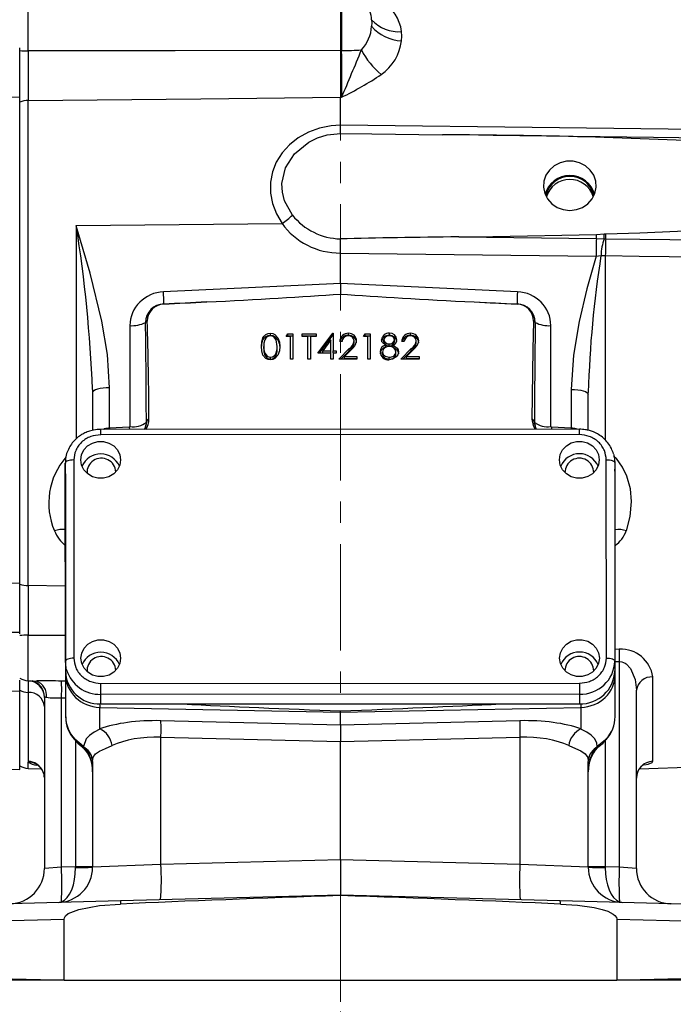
# Model space of a CAD drawing. Header units: inches. Extents: x 0.6 to 16.3, y 0.2 to 11.5.
# Tile 3 of 6: x 2.4 to 5.5, y 4.3 to 9. Entities that reach past the tile are written whole.
import ezdxf

# ---------------------------------------------------------------- set-up
doc = ezdxf.new("R2010")
doc.units = ezdxf.units.IN
doc.header["$MEASUREMENT"] = 0
doc.linetypes.add('CENTERX2', pattern=[0.8, 0.5, -0.1, 0.1, -0.1])
doc.styles.add('SLDTEXTSTYLE0', font='TXT', dxfattribs={"width": 0.75})
doc.dimstyles.new('SLDDIMSTYLE0', dxfattribs={"dimtxt": 0.137795, "dimasz": 0.14, "dimexe": 0, "dimexo": 0.0625, "dimgap": 0.034449, "dimtad": 0, "dimdec": 1, "dimlfac": 1.5, "dimrnd": 1e-09, "dimzin": 12, "dimdsep": 46, "dimtxsty": 'SLDTEXTSTYLE0', "dimblk1": 'CLOSED', "dimblk2": 'CLOSED', "dimsah": 1, "dimcen": 0.09, "dimadec": 0, "dimazin": 3, "dimtfac": 1, "dimtofl": 0, "dimtmove": 0, "dimatfit": 3, "dimldrblk": 'CLOSED', "dimfxl": 0, "dimfrac": 2, "dimtolj": 1, "dimtzin": 12, "dimarcsym": 0})
doc.dimstyles.new('SLDDIMSTYLE3', dxfattribs={"dimtxt": 0.137795, "dimasz": 0.14, "dimexe": 0, "dimexo": 0.0625, "dimgap": 0.034449, "dimtad": 0, "dimdec": 1, "dimlfac": 1.5, "dimrnd": 1e-09, "dimzin": 12, "dimdsep": 46, "dimtxsty": 'SLDTEXTSTYLE0', "dimblk1": 'CLOSED', "dimblk2": 'CLOSED', "dimsah": 1, "dimcen": 0.09, "dimadec": 0, "dimazin": 3, "dimtfac": 1, "dimtdec": 1, "dimtofl": 0, "dimtmove": 0, "dimatfit": 3, "dimldrblk": 'CLOSED', "dimfxl": 0, "dimfrac": 2, "dimtolj": 1, "dimtzin": 12, "dimarcsym": 0})
doc.dimstyles.new('SLDDIMSTYLE4', dxfattribs={"dimtxt": 0.137795, "dimasz": 0.14, "dimexe": 0, "dimexo": 0.0625, "dimgap": 0.034449, "dimtad": 0, "dimdec": 1, "dimlfac": 1.5, "dimrnd": 1e-09, "dimzin": 4, "dimdsep": 46, "dimtxsty": 'SLDTEXTSTYLE0', "dimblk1": 'CLOSED', "dimblk2": 'CLOSED', "dimsah": 1, "dimcen": 0.09, "dimadec": 0, "dimazin": 1, "dimtfac": 1, "dimtdec": 1, "dimtofl": 0, "dimtmove": 0, "dimatfit": 3, "dimldrblk": 'CLOSED', "dimfxl": 0, "dimfrac": 2, "dimtolj": 1, "dimtzin": 12, "dimarcsym": 0})
doc.dimstyles.new('SLDDIMSTYLE5', dxfattribs={"dimtxt": 0.137795, "dimasz": 0.14, "dimexe": 0, "dimexo": 0.0625, "dimgap": 0.034449, "dimtad": 0, "dimdec": 1, "dimlfac": 1.5, "dimrnd": 1e-09, "dimzin": 4, "dimdsep": 46, "dimtxsty": 'SLDTEXTSTYLE0', "dimblk1": 'CLOSED', "dimblk2": 'CLOSED', "dimsah": 1, "dimcen": 0.09, "dimadec": 0, "dimazin": 1, "dimtfac": 1, "dimtdec": 1, "dimtofl": 0, "dimtmove": 0, "dimatfit": 3, "dimldrblk": 'CLOSED', "dimfxl": 0, "dimfrac": 2, "dimtolj": 1, "dimtzin": 12, "dimarcsym": 0})

# ---------------------------------------------------------------- blocks, each defined once
blk = doc.blocks.new('_Closed')
at = {"color": 0, "linetype": 'ByBlock', "lineweight": -2}
for p, q in [((-1, 0.166667), (0, 0)), ((-1, 0.166667), (-1, -0.166667)), ((0, 0), (-1, -0.166667)), ((0, 0), (-1, 0))]:
    blk.add_line(p, q, dxfattribs=at)
blk = doc.blocks.new('_D_6')
at = {"color": 7, "linetype": 'Continuous', "lineweight": 0}
for p, q in [((6.2624, 10.5617), (6.2204, 10.5617)), ((6.2204, 10.5617), (6.2204, 10.3429)), ((6.5678, 10.5617), (6.6098, 10.5617)), ((6.6098, 10.5617), (6.6098, 10.3429)), ((8.2466, 8.6909), (8.2466, 10.4026)), ((3.8846, 10.3632), (6.0996, 10.3632)), ((6.2204, 10.3429), (6.2624, 10.3429)), ((6.6098, 10.3429), (6.5678, 10.3429)), ((8.2466, 10.3632), (6.7306, 10.3632))]:
    blk.add_line(p, q, dxfattribs=at)
at = {"color": 7, "linetype": 'Continuous', "lineweight": 18, "xscale": 0.14, "yscale": 0.14, "rotation": 180.0000000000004}
blk.add_blockref('_Closed', (3.8846, 10.3632), dxfattribs=at)
at = {"color": 7, "linetype": 'Continuous', "lineweight": 18, "xscale": 0.14, "yscale": 0.14}
blk.add_blockref('_Closed', (8.2466, 10.3632), dxfattribs=at)
at = {"color": 7, "linetype": 'Continuous', "lineweight": 18, "char_height": 0.1378, "attachment_point": 1, "style": 'SLDTEXTSTYLE0'}
for s, insert in [('166', (6.2624, 10.5205)), ('6.5', (6.2878, 10.3144))]:
    blk.add_mtext(s, dxfattribs=dict(at, insert=insert))
blk = doc.blocks.new('_D_7')
at = {"color": 7, "linetype": 'Continuous', "lineweight": 0}
for p, q in [((4.8559, 10.0892), (4.814, 10.0892)), ((4.814, 10.0892), (4.814, 9.8705)), ((5.1614, 10.0892), (5.2034, 10.0892)), ((5.2034, 10.0892), (5.2034, 9.8705)), ((6.9299, 8.9026), (6.9299, 9.9301)), ((3.8846, 9.8908), (4.6931, 9.8908)), ((6.9299, 9.8908), (5.3242, 9.8908)), ((4.814, 9.8705), (4.8559, 9.8705)), ((5.2034, 9.8705), (5.1614, 9.8705))]:
    blk.add_line(p, q, dxfattribs=at)
at = {"color": 7, "linetype": 'Continuous', "lineweight": 18, "xscale": 0.14, "yscale": 0.14, "rotation": 180.0000000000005}
blk.add_blockref('_Closed', (3.8846, 9.8908), dxfattribs=at)
at = {"color": 7, "linetype": 'Continuous', "lineweight": 18, "xscale": 0.14, "yscale": 0.14}
blk.add_blockref('_Closed', (6.9299, 9.8908), dxfattribs=at)
at = {"color": 7, "linetype": 'Continuous', "lineweight": 18, "char_height": 0.1378, "attachment_point": 1, "style": 'SLDTEXTSTYLE0'}
for s, insert in [('116', (4.8559, 10.0481)), ('4.6', (4.8814, 9.8419))]:
    blk.add_mtext(s, dxfattribs=dict(at, insert=insert))
blk = doc.blocks.new('_D_8')
at = {"color": 7, "linetype": 'Continuous', "lineweight": 0}
for p, q in [((2.3448, 10.5617), (2.3028, 10.5617)), ((2.3028, 10.5617), (2.3028, 10.3429)), ((2.6503, 10.5617), (2.6923, 10.5617)), ((2.6923, 10.5617), (2.6923, 10.3429)), ((1.1896, 7.8437), (1.1896, 10.4026)), ((1.1896, 10.3632), (2.182, 10.3632)), ((2.3028, 10.3429), (2.3448, 10.3429)), ((2.6923, 10.3429), (2.6503, 10.3429)), ((3.8846, 10.3632), (2.8131, 10.3632))]:
    blk.add_line(p, q, dxfattribs=at)
at = {"color": 7, "linetype": 'Continuous', "lineweight": 18, "xscale": 0.14, "yscale": 0.14, "rotation": 180.0000000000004}
blk.add_blockref('_Closed', (1.1896, 10.3632), dxfattribs=at)
at = {"color": 7, "linetype": 'Continuous', "lineweight": 18, "xscale": 0.14, "yscale": 0.14}
blk.add_blockref('_Closed', (3.8846, 10.3632), dxfattribs=at)
at = {"color": 7, "linetype": 'Continuous', "lineweight": 18, "char_height": 0.1378, "attachment_point": 1, "style": 'SLDTEXTSTYLE0'}
for s, insert in [('103', (2.3448, 10.5205)), ('4.0', (2.3703, 10.3144))]:
    blk.add_mtext(s, dxfattribs=dict(at, insert=insert))
blk = doc.blocks.new('_D_10')
at = {"color": 7, "linetype": 'Continuous', "lineweight": 0}
for p, q in [((1.5512, 4.429), (1.5512, 4.0109)), ((6.2179, 4.429), (6.2179, 4.0109)), ((5.2065, 4.2488), (5.1645, 4.2488)), ((5.1645, 4.2488), (5.1645, 4.03)), ((5.5119, 4.2488), (5.5539, 4.2488)), ((5.5539, 4.2488), (5.5539, 4.03)), ((1.5512, 4.0503), (5.0437, 4.0503)), ((6.2179, 4.0503), (5.6747, 4.0503)), ((5.1645, 4.03), (5.2065, 4.03)), ((5.5539, 4.03), (5.5119, 4.03))]:
    blk.add_line(p, q, dxfattribs=at)
at = {"color": 7, "linetype": 'Continuous', "lineweight": 18, "xscale": 0.14, "yscale": 0.14, "rotation": 180.0000000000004}
blk.add_blockref('_Closed', (1.5512, 4.0503, 0.0813), dxfattribs=at)
at = {"color": 7, "linetype": 'Continuous', "lineweight": 18, "xscale": 0.14, "yscale": 0.14}
blk.add_blockref('_Closed', (6.2179, 4.0503, 0.0813), dxfattribs=at)
at = {"color": 7, "linetype": 'Continuous', "lineweight": 18, "char_height": 0.1378, "attachment_point": 1, "style": 'SLDTEXTSTYLE0'}
for s, insert in [('178', (5.2065, 4.2076)), ('7.0', (5.2319, 4.0015))]:
    blk.add_mtext(s, dxfattribs=dict(at, insert=insert))

msp = doc.modelspace()

# ---------------------------------------------------------------- linework, layer by layer
at = {"color": 7, "linetype": 'CENTERX2', "lineweight": 18}
for p, q in [((3.8846, 3.5972), (3.8846, 10.6209)), ((3.8846, 4.8425), (3.8846, 3.5972))]:
    msp.add_line(p, q, dxfattribs=at)
at = {"color": 7, "linetype": 'Continuous', "lineweight": 25}
for p, q in [((3.8846, 9.0844), (3.8846, 8.8207)), ((2.3749, 8.8207), (2.3749, 8.8335)), ((2.3749, 8.5955), (2.3749, 8.8207)), ((3.8846, 8.8207), (3.8846, 8.6012)), ((3.8904, 8.8207), (3.8846, 8.8207)), ((2.2068, 8.6011), (2.3749, 8.6029)), ((2.3749, 6.3139), (2.3749, 8.6029)), ((2.4151, 6.3018), (2.4151, 8.5856)), ((3.8846, 8.4701), (3.8846, 8.6012)), ((3.8846, 8.6012), (3.8904, 8.6011)), ((3.8846, 8.4701), (3.8846, 8.4701)), ((2.6407, 7.9977), (3.6101, 8.0071)), ((4.4417, 7.9437), (5.0896, 7.9356)), ((5.0896, 7.9356), (5.1268, 7.9348)), ((5.0904, 7.9552), (5.1266, 7.9575)), ((5.1266, 7.9575), (5.1346, 7.958)), ((3.8846, 7.8675), (3.8846, 7.8675)), ((3.8846, 7.7239), (3.8846, 7.8675)), ((3.8846, 7.8675), (5.0878, 7.8523)), ((5.0878, 7.8523), (5.1112, 7.8561)), ((5.1112, 7.8561), (5.1317, 7.8555)), ((3.8846, 7.7239), (3.0517, 7.6854)), ((4.7175, 7.6854), (3.8846, 7.7239)), ((3.8846, 7.7239), (3.8846, 7.6746)), ((4.514, 7.6372), (4.7165, 7.6267)), ((2.894, 7.5259), (2.894, 7.0507)), ((4.8751, 7.0507), (4.8751, 7.5259)), ((3.555, 7.4802), (3.555, 7.4898)), ((3.6296, 7.4746), (3.637, 7.4868)), ((3.6491, 7.4746), (3.6296, 7.4746)), ((3.6355, 7.4746), (3.637, 7.4772)), ((3.637, 7.4868), (3.6605, 7.4868)), ((3.637, 7.4772), (3.637, 7.4868)), ((3.637, 7.4772), (3.6605, 7.4772)), ((3.6491, 7.3685), (3.6491, 7.4746)), ((3.6605, 7.4868), (3.6605, 7.3685)), ((3.7043, 7.4868), (3.7709, 7.4868)), ((3.7043, 7.4746), (3.7043, 7.4868)), ((3.7043, 7.4772), (3.7709, 7.4772)), ((3.7319, 7.4746), (3.7043, 7.4746)), ((3.7319, 7.3685), (3.7319, 7.4746)), ((3.7433, 7.4746), (3.7433, 7.3685)), ((3.7709, 7.4746), (3.7433, 7.4746)), ((3.7709, 7.4868), (3.7709, 7.4746)), ((3.779, 7.3958), (3.8482, 7.4898)), ((3.786, 7.3958), (3.8482, 7.4802)), ((3.8482, 7.4898), (3.8505, 7.4898)), ((3.8482, 7.4802), (3.8482, 7.4898)), ((3.8482, 7.4802), (3.8505, 7.4802)), ((3.8505, 7.4898), (3.8505, 7.4079)), ((3.9226, 7.4802), (3.9226, 7.4898)), ((3.9934, 7.4746), (4.0008, 7.4868)), ((4.0129, 7.4746), (3.9934, 7.4746)), ((3.9992, 7.4746), (4.0008, 7.4772)), ((4.0008, 7.4868), (4.0242, 7.4868)), ((4.0008, 7.4772), (4.0008, 7.4868)), ((4.0008, 7.4772), (4.0242, 7.4772)), ((4.0129, 7.3685), (4.0129, 7.4746)), ((4.0242, 7.4868), (4.0242, 7.3685)), ((4.1149, 7.4802), (4.1149, 7.4898)), ((4.2149, 7.4802), (4.2149, 7.4898)), ((3.5241, 7.4181), (3.5241, 7.4276)), ((3.5874, 7.4181), (3.5874, 7.4276)), ((3.8391, 7.4593), (3.8013, 7.4079)), ((3.8391, 7.4079), (3.8391, 7.4593)), ((3.8765, 7.3685), (3.9256, 7.4175)), ((3.8927, 7.4504), (3.8813, 7.4504)), ((3.9256, 7.4079), (3.9256, 7.4175)), ((3.9495, 7.4441), (3.9495, 7.4537)), ((4.0892, 7.4497), (4.0892, 7.4593)), ((4.0963, 7.4248), (4.0963, 7.4344)), ((4.1148, 7.4302), (4.1148, 7.4398)), ((4.1329, 7.4248), (4.1329, 7.4344)), ((4.1395, 7.45), (4.1395, 7.4595)), ((4.1688, 7.3685), (4.2179, 7.4175)), ((4.185, 7.4504), (4.1736, 7.4504)), ((4.2179, 7.4079), (4.2179, 7.4175)), ((4.2418, 7.4441), (4.2418, 7.4537)), ((3.5554, 7.3681), (3.5554, 7.3776)), ((3.5826, 7.3884), (3.5826, 7.3979)), ((3.8391, 7.3958), (3.779, 7.3958)), ((3.8013, 7.3984), (3.8013, 7.4079)), ((3.8013, 7.4079), (3.8391, 7.4079)), ((3.8013, 7.3984), (3.8391, 7.3984)), ((3.8391, 7.3984), (3.8391, 7.4079)), ((3.8391, 7.3685), (3.8391, 7.3958)), ((3.8505, 7.4079), (3.8651, 7.4079)), ((3.8505, 7.3984), (3.8505, 7.4079)), ((3.8505, 7.3984), (3.8651, 7.3984)), ((3.8505, 7.3958), (3.8505, 7.3685)), ((3.8651, 7.3958), (3.8505, 7.3958)), ((3.8651, 7.4079), (3.8651, 7.3958)), ((3.886, 7.3685), (3.9256, 7.4079)), ((3.9353, 7.4122), (3.9036, 7.3806)), ((3.9036, 7.3806), (3.9625, 7.3806)), ((3.9036, 7.3711), (3.9036, 7.3806)), ((3.9036, 7.3711), (3.9625, 7.3711)), ((3.9625, 7.3806), (3.9625, 7.3685)), ((4.0827, 7.3921), (4.0827, 7.4016)), ((4.1143, 7.3681), (4.1143, 7.3776)), ((4.146, 7.3932), (4.146, 7.4027)), ((4.1784, 7.3685), (4.2179, 7.4079)), ((4.2276, 7.4122), (4.1959, 7.3806)), ((4.1959, 7.3806), (4.2548, 7.3806)), ((4.1959, 7.3711), (4.1959, 7.3806)), ((4.1959, 7.3711), (4.2548, 7.3711)), ((4.2548, 7.3806), (4.2548, 7.3685)), ((3.6605, 7.3685), (3.6491, 7.3685)), ((3.7433, 7.3685), (3.7319, 7.3685)), ((3.8505, 7.3685), (3.8391, 7.3685)), ((3.9625, 7.3685), (3.8765, 7.3685)), ((4.0242, 7.3685), (4.0129, 7.3685)), ((4.2548, 7.3685), (4.1688, 7.3685)), ((2.7983, 7.0432), (2.7983, 7.2336)), ((2.7174, 7.2256), (2.7179, 7.2107)), ((2.7179, 7.2107), (2.7179, 7.0332)), ((4.9708, 7.2255), (4.9708, 7.0432)), ((5.0512, 7.2026), (5.0515, 7.2113)), ((5.0512, 7.033), (5.0512, 7.2026)), ((2.8908, 7.0475), (2.7983, 7.0432)), ((2.894, 7.0507), (2.8908, 7.0475)), ((2.9712, 7.0718), (2.97, 7.0621)), ((4.8783, 7.0475), (4.8751, 7.0507)), ((4.9708, 7.0432), (4.8783, 7.0475)), ((5.0095, 7.0383), (2.7561, 7.0375)), ((5.0095, 7.0126), (2.7562, 7.0119)), ((2.5899, 5.9457), (2.5895, 6.8792)), ((2.5895, 6.8792), (2.5895, 6.8338)), ((2.6295, 6.8936), (2.6299, 5.96)), ((5.1366, 5.9609), (5.1362, 6.8944)), ((5.1762, 6.8801), (5.1766, 5.9465)), ((2.5895, 6.8338), (2.5899, 5.9003)), ((2.5912, 6.8277), (2.5912, 5.8834)), ((5.1779, 6.8277), (5.1762, 6.8495)), ((5.1779, 5.8834), (5.1779, 6.8277)), ((2.2068, 6.3156), (2.3749, 6.3139)), ((2.3749, 6.3089), (2.3749, 6.3139)), ((2.3749, 6.0749), (2.3749, 6.3089)), ((2.2068, 6.0823), (2.3749, 6.0823)), ((2.5899, 5.9457), (2.5899, 5.9003)), ((5.1766, 5.9465), (5.1766, 5.9011)), ((5.1975, 5.9448), (5.1975, 4.977)), ((2.4146, 5.8541), (2.4146, 5.7993)), ((2.4151, 5.8544), (2.4598, 5.8528)), ((2.4599, 5.8533), (2.4549, 5.8536)), ((2.5912, 5.8807), (2.5912, 5.7792)), ((2.7566, 5.8418), (5.01, 5.8426)), ((5.1779, 5.7792), (5.1779, 5.8834)), ((5.3551, 5.4749), (5.3551, 5.872)), ((2.2068, 5.811), (2.3749, 5.8051)), ((2.3749, 5.8051), (2.3749, 5.8096)), ((2.3749, 5.4365), (2.3749, 5.8051)), ((2.4146, 5.7993), (2.4146, 5.4748)), ((5.2779, 4.9707), (5.2779, 5.8092)), ((2.4912, 5.7753), (2.4916, 5.7774)), ((2.4912, 5.7753), (2.4912, 4.9707)), ((2.5717, 4.977), (2.5717, 5.7741)), ((2.5912, 5.7792), (2.5912, 5.6857)), ((5.01, 5.7909), (2.7566, 5.7901)), ((2.7566, 5.7447), (2.7566, 5.7901)), ((5.01, 5.7909), (5.01, 5.7455)), ((5.1779, 5.6857), (5.1779, 5.7792)), ((2.7521, 5.729), (3.8846, 5.7062)), ((2.7521, 5.627), (2.7521, 5.729)), ((2.7566, 5.7447), (5.01, 5.7455)), ((3.8846, 5.7062), (5.0171, 5.729)), ((3.8846, 5.7062), (3.8846, 5.712)), ((3.8846, 5.6457), (3.8846, 5.7062)), ((5.0171, 5.729), (5.0171, 5.627)), ((3.8846, 5.6457), (3.0396, 5.666)), ((4.7295, 5.666), (3.8846, 5.6457)), ((3.8846, 5.6457), (3.8846, 5.5679)), ((2.6757, 5.5442), (2.6346, 5.5786)), ((3.0396, 5.5882), (3.8846, 5.5679)), ((3.0396, 4.9893), (3.0396, 5.5882)), ((3.8846, 5.5679), (4.7295, 5.5882)), ((3.8846, 5.0114), (3.8846, 5.5679)), ((4.7295, 5.5882), (4.7295, 4.9893)), ((2.682, 5.5378), (2.6757, 5.5442)), ((5.0934, 5.5442), (5.0872, 5.5378)), ((2.4146, 5.4748), (2.4151, 5.4716)), ((2.7179, 5.4738), (2.7179, 4.9766)), ((5.0512, 4.9766), (5.0512, 5.4738)), ((5.292, 5.4395), (6.2503, 5.473)), ((2.2068, 5.4424), (2.3749, 5.4365)), ((2.4151, 5.4417), (2.477, 5.4395)), ((3.8846, 5.0114), (3.0396, 4.9893)), ((3.8846, 5.0114), (3.8846, 4.8448)), ((4.7295, 4.9893), (3.8846, 5.0114)), ((2.5717, 4.977), (2.4912, 4.9707)), ((2.6375, 4.9787), (2.5717, 4.977)), ((2.7179, 4.9787), (2.6375, 4.9787)), ((3.0396, 4.9893), (2.7179, 4.9766)), ((5.0512, 4.9766), (4.7295, 4.9893)), ((5.1317, 4.9787), (5.0512, 4.9787)), ((5.1975, 4.977), (5.1317, 4.9787)), ((5.2779, 4.9707), (5.1975, 4.977)), ((5.2779, 4.9707), (5.278, 4.964)), ((3.8846, 4.8448), (2.8497, 4.8177)), ((3.8846, 4.8425), (3.8846, 4.8448)), ((4.9195, 4.8177), (3.8846, 4.8448)), ((2.8497, 4.8177), (1.6291, 4.7858)), ((6.14, 4.7858), (4.9195, 4.8177)), ((1.5512, 4.7058), (2.5838, 4.7312)), ((2.5838, 4.444), (2.5838, 4.7312)), ((5.1853, 4.7312), (5.1853, 4.444)), ((5.1853, 4.7312), (6.2179, 4.7058)), ((2.5398, 4.444), (1.5512, 4.4683)), ((6.2179, 4.4683), (5.2294, 4.444)), ((2.5398, 4.444), (1.555, 4.444)), ((2.5838, 4.444), (2.5398, 4.444)), ((2.5838, 4.444), (5.1853, 4.444)), ((5.2294, 4.444), (5.1853, 4.444)), ((6.2141, 4.444), (5.2294, 4.444))]:
    msp.add_line(p, q, dxfattribs=at)
at = {"color": 8, "linetype": 'Continuous', "lineweight": 25}
for p, q in [((3.8904, 9.0842), (3.8904, 8.8207)), ((2.4151, 8.8191), (2.4151, 9.0331)), ((2.6407, 7.9977), (2.6407, 6.9927)), ((5.1317, 6.9864), (5.1317, 7.8555)), ((2.8908, 7.0475), (2.8912, 7.0376)), ((4.8783, 7.0475), (4.878, 7.0383)), ((2.7747, 7.0398), (2.7696, 7.0375)), ((2.7747, 7.0398), (2.7749, 7.0375)), ((2.7983, 7.0432), (2.7985, 7.0376)), ((4.9708, 7.0432), (4.9706, 7.0383)), ((4.9989, 7.0383), (4.9944, 7.0398)), ((2.5897, 6.3), (2.4151, 6.3018)), ((2.4151, 6.0684), (2.5898, 6.0683)), ((2.4151, 5.8544), (2.4151, 6.0684)), ((5.1975, 6.0022), (5.1779, 6.0019)), ((5.1779, 5.9445), (5.1975, 5.9448)), ((2.5912, 5.8519), (2.5717, 5.8525)), ((2.5717, 5.7741), (2.5912, 5.7735)), ((2.6375, 5.5719), (2.6375, 4.9787)), ((5.1317, 4.9787), (5.1317, 5.5721)), ((2.4151, 5.4417), (2.4151, 5.4716))]:
    msp.add_line(p, q, dxfattribs=at)
at = {"color": 7, "linetype": 'Continuous', "lineweight": 25, "flags": 128}
for points in [[(4.0313, 8.9661), (4.0319, 8.9511), (4.0313, 8.9355)], [(4.1722, 8.867), (4.1733, 8.8885), (4.1722, 8.9098)], [(3.8846, 8.8207), (3.1062, 8.8195), (2.4151, 8.8191)], [(2.4151, 8.5856), (3.2271, 8.5942), (3.8846, 8.6012)], [(3.8846, 8.4701), (3.8404, 8.4667), (3.7858, 8.4554), (3.7338, 8.4364), (3.6864, 8.4103), (3.6445, 8.3774), (3.6099, 8.3393), (3.5829, 8.2961), (3.5646, 8.2496), (3.5552, 8.2005), (3.5553, 8.1502), (3.5646, 8.1002), (3.5832, 8.0519), (3.6101, 8.0071)], [(5.7151, 8.4465), (5.5552, 8.4486), (4.9156, 8.4568), (3.8846, 8.4701)], [(3.6585, 8.0463), (3.6214, 8.1136), (3.6116, 8.1534), (3.6095, 8.1943), (3.6267, 8.2688), (3.6689, 8.3348), (3.7352, 8.3891), (3.7772, 8.4096), (3.8222, 8.4234), (3.8846, 8.4311)], [(3.8846, 8.4311), (4.033, 8.4285), (4.3655, 8.4242)], [(5.7173, 8.4072), (5.3591, 8.4118), (4.6029, 8.4213)], [(4.9646, 8.0681), (4.9955, 8.0718), (5.0245, 8.0825), (5.0498, 8.0996), (5.0697, 8.1221), (5.083, 8.1484), (5.0888, 8.1771), (5.0868, 8.2061), (5.0772, 8.2338), (5.0605, 8.2584), (5.0377, 8.2784), (5.0104, 8.2924), (4.9802, 8.2996), (4.949, 8.2996), (4.9187, 8.2924), (4.8914, 8.2784), (4.8687, 8.2584), (4.8519, 8.2338), (4.8423, 8.2061), (4.8403, 8.1771), (4.8462, 8.1484), (4.8595, 8.1221), (4.8794, 8.0996), (4.9046, 8.0825), (4.9336, 8.0718), (4.9646, 8.0681)], [(2.7983, 7.2336), (2.7881, 7.3905), (2.762, 7.5473), (2.7068, 7.7729), (2.6411, 7.9964), (2.6407, 7.9977)], [(5.1346, 7.958), (5.2945, 7.9626), (5.7187, 7.9812)], [(4.4417, 7.9437), (4.6017, 7.9458), (5.0904, 7.9552)], [(5.1268, 7.9348), (5.1301, 7.9349), (5.1336, 7.9349)], [(5.1336, 7.9349), (5.2935, 7.9329), (5.7171, 7.9276)], [(5.0878, 7.8523), (5.045, 7.6998), (5.0085, 7.5456), (4.9817, 7.3872), (4.9708, 7.2255)], [(5.1317, 7.8555), (5.2916, 7.8535), (5.7151, 7.8482)], [(4.7937, 7.5475), (4.7901, 7.4133), (4.7858, 7.0858)], [(3.5127, 7.4276), (3.514, 7.4483), (3.52, 7.4681), (3.526, 7.4768), (3.5341, 7.4838), (3.5441, 7.4883), (3.555, 7.4898)], [(3.5127, 7.418), (3.514, 7.4387), (3.52, 7.4586), (3.526, 7.4673), (3.5341, 7.4743), (3.5441, 7.4787), (3.555, 7.4802)], [(3.5554, 7.4777), (3.5469, 7.4763), (3.5393, 7.4724), (3.5332, 7.4667), (3.5289, 7.4596), (3.5249, 7.4438), (3.5241, 7.4276)], [(3.555, 7.4898), (3.5661, 7.4883), (3.5761, 7.4839), (3.5905, 7.4682), (3.5972, 7.4484), (3.5988, 7.4276)], [(3.555, 7.4802), (3.5661, 7.4788), (3.5761, 7.4743), (3.5905, 7.4587), (3.5972, 7.4388), (3.5988, 7.418)], [(3.5874, 7.4276), (3.5818, 7.4595), (3.5715, 7.4724), (3.564, 7.4763), (3.5554, 7.4777)], [(4.1395, 7.4595), (4.1365, 7.4682), (4.1294, 7.4745), (4.1143, 7.4777)], [(3.555, 7.3655), (3.5441, 7.367), (3.5342, 7.3714), (3.5201, 7.3871), (3.5141, 7.407), (3.5127, 7.4276)], [(3.5241, 7.4276), (3.5249, 7.4114), (3.5289, 7.3957), (3.5393, 7.3829), (3.5469, 7.379), (3.5554, 7.3776)], [(3.5241, 7.4181), (3.5249, 7.4019), (3.5289, 7.3861), (3.5393, 7.3733), (3.5469, 7.3695), (3.5554, 7.3681)], [(3.5988, 7.4276), (3.5972, 7.4068), (3.5905, 7.387), (3.5761, 7.3714), (3.5661, 7.367), (3.555, 7.3655)], [(3.5826, 7.3979), (3.5866, 7.4144), (3.5874, 7.4276)], [(3.5826, 7.3884), (3.5866, 7.4048), (3.5874, 7.4181)], [(4.0963, 7.4344), (4.082, 7.4461), (4.0789, 7.4525), (4.0778, 7.4595)], [(4.1329, 7.4344), (4.1519, 7.4201), (4.1561, 7.4119), (4.1574, 7.403)], [(4.1329, 7.4248), (4.1519, 7.4105), (4.1561, 7.4023), (4.1574, 7.3934)], [(4.0827, 7.4016), (4.0861, 7.3903), (4.0951, 7.382), (4.1143, 7.3776)], [(4.0827, 7.3921), (4.0861, 7.3807), (4.0951, 7.3724), (4.1143, 7.3681)], [(4.1478, 7.3785), (4.1305, 7.3677), (4.1142, 7.3655)], [(4.1574, 7.403), (4.1544, 7.3884), (4.1478, 7.3785)], [(2.7983, 7.2336), (2.7825, 7.233), (2.7673, 7.2316), (2.7534, 7.2295), (2.7413, 7.2266), (2.7313, 7.2232), (2.724, 7.2193), (2.7194, 7.215), (2.7179, 7.2107)], [(4.9708, 7.2255), (4.9867, 7.225), (5.0018, 7.2236), (5.0157, 7.2214), (5.0279, 7.2185), (5.0378, 7.2151), (5.0452, 7.2112), (5.0497, 7.207), (5.0512, 7.2026)], [(2.9703, 7.0621), (2.9652, 7.0435), (2.9615, 7.0376)], [(2.9629, 7.0376), (2.9649, 7.041), (2.9703, 7.0621)], [(4.7858, 7.0858), (4.7913, 7.0552), (4.8013, 7.0382)], [(4.7989, 7.0624), (4.7983, 7.0643), (4.798, 7.0718)], [(4.7994, 7.0621), (4.8009, 7.0505), (4.8063, 7.0382)], [(2.6625, 6.8936), (2.6663, 6.9182), (2.6774, 6.9409), (2.6948, 6.9597), (2.7173, 6.9732), (2.7428, 6.9802), (2.7695, 6.9802), (2.7951, 6.9732), (2.8175, 6.9597), (2.835, 6.9409), (2.8461, 6.9183), (2.8499, 6.8937), (2.8461, 6.869), (2.835, 6.8464), (2.8176, 6.8276), (2.7951, 6.8141), (2.7696, 6.8071), (2.7429, 6.8071), (2.7173, 6.8141), (2.6949, 6.8275), (2.6774, 6.8463), (2.6663, 6.869), (2.6625, 6.8936)], [(4.9159, 6.8944), (4.9197, 6.919), (4.9307, 6.9416), (4.9482, 6.9605), (4.9706, 6.9739), (4.9962, 6.9809), (5.0228, 6.981), (5.0484, 6.974), (5.0709, 6.9605), (5.0883, 6.9417), (5.0994, 6.9191), (5.1032, 6.8944), (5.0994, 6.8698), (5.0884, 6.8471), (5.0709, 6.8283), (5.0485, 6.8149), (5.0229, 6.8078), (4.9962, 6.8078), (4.9707, 6.8148), (4.9482, 6.8283), (4.9308, 6.8471), (4.9197, 6.8697), (4.9159, 6.8944)], [(5.1705, 6.9205), (5.173, 6.9105), (5.1762, 6.8801)], [(2.6295, 6.8936), (2.6217, 6.8933), (2.6142, 6.8925), (2.6073, 6.8912), (2.6013, 6.8894), (2.5963, 6.8872), (2.5926, 6.8847), (2.5903, 6.882), (2.5895, 6.8792)], [(5.1362, 6.8944), (5.144, 6.8942), (5.1515, 6.8934), (5.1584, 6.892), (5.1645, 6.8903), (5.1695, 6.8881), (5.1732, 6.8856), (5.1754, 6.8829), (5.1762, 6.8801)], [(2.6629, 5.96), (2.6667, 5.9846), (2.6778, 6.0073), (2.6952, 6.0261), (2.7176, 6.0396), (2.7432, 6.0466), (2.7699, 6.0466), (2.7955, 6.0396), (2.8179, 6.0262), (2.8354, 6.0073), (2.8464, 5.9847), (2.8502, 5.9601), (2.8465, 5.9354), (2.8354, 5.9128), (2.8179, 5.894), (2.7955, 5.8805), (2.7699, 5.8735), (2.7433, 5.8735), (2.7177, 5.8805), (2.6953, 5.8939), (2.6778, 5.9127), (2.6667, 5.9354), (2.6629, 5.96)], [(4.9162, 5.9608), (4.92, 5.9854), (4.9311, 6.0081), (4.9485, 6.0269), (4.971, 6.0403), (4.9965, 6.0474), (5.0232, 6.0474), (5.0488, 6.0404), (5.0712, 6.0269), (5.0887, 6.0081), (5.0998, 5.9855), (5.1036, 5.9608), (5.0998, 5.9362), (5.0887, 5.9136), (5.0713, 5.8947), (5.0488, 5.8813), (5.0233, 5.8743), (4.9966, 5.8743), (4.971, 5.8813), (4.9486, 5.8947), (4.9311, 5.9135), (4.92, 5.9361), (4.9162, 5.9608)], [(2.6299, 5.96), (2.6221, 5.9597), (2.6146, 5.9589), (2.6077, 5.9576), (2.6016, 5.9558), (2.5966, 5.9536), (2.593, 5.9511), (2.5907, 5.9484), (2.5899, 5.9457)], [(2.5956, 5.9053), (2.5931, 5.9153), (2.5899, 5.9457)], [(5.1366, 5.9609), (5.1444, 5.9606), (5.1519, 5.9598), (5.1588, 5.9585), (5.1649, 5.9567), (5.1698, 5.9545), (5.1735, 5.952), (5.1758, 5.9493), (5.1766, 5.9465)], [(5.1975, 5.9448), (5.2092, 5.9435), (5.2254, 5.9364), (5.2296, 5.9334), (5.2495, 5.9115), (5.2714, 5.8607), (5.2779, 5.8092)], [(2.7566, 5.7901), (2.7566, 5.7936), (2.7566, 5.7984), (2.7566, 5.8044), (2.7566, 5.8112), (2.7566, 5.8186), (2.7566, 5.8264), (2.7566, 5.8342), (2.7566, 5.8418)], [(5.01, 5.8426), (5.01, 5.835), (5.01, 5.8272), (5.01, 5.8194), (5.01, 5.812), (5.01, 5.8051), (5.01, 5.7992), (5.01, 5.7944), (5.01, 5.7909)], [(2.4916, 5.7774), (2.4928, 5.7785), (2.4984, 5.7773), (2.5007, 5.7761)], [(2.7521, 5.627), (2.726, 5.6121), (2.7033, 5.5968), (2.6874, 5.5806), (2.6757, 5.5442)], [(5.0934, 5.5442), (5.0912, 5.5605), (5.0819, 5.5804), (5.0644, 5.5979), (5.0438, 5.6117), (5.0171, 5.627)], [(5.1346, 5.5786), (5.1323, 5.5761), (5.0934, 5.5442)], [(2.6677, 5.5442), (2.6711, 5.5422), (2.6767, 5.5372)], [(2.7179, 5.4738), (2.7212, 5.4939), (2.732, 5.5101), (2.751, 5.5232), (2.7783, 5.5357), (2.8096, 5.5493)], [(4.9596, 5.5493), (4.9905, 5.5359), (5.0164, 5.5241), (5.0368, 5.5104), (5.0485, 5.4923), (5.0512, 5.4738)], [(5.0925, 5.5372), (5.0995, 5.5433), (5.1013, 5.5444)], [(2.5838, 4.7312), (2.5854, 4.7388), (2.5905, 4.7468), (2.6037, 4.7577), (2.6535, 4.778), (2.7503, 4.7961), (2.8488, 4.8031)], [(4.9203, 4.8031), (5.0004, 4.7977), (5.0797, 4.7864), (5.1172, 4.7776), (5.1428, 4.769), (5.1681, 4.7559), (5.1769, 4.7486), (5.1835, 4.7392), (5.1852, 4.7328), (5.1853, 4.7312)]]:
    msp.add_lwpolyline(points, dxfattribs=at)
at = {"color": 8, "linetype": 'Continuous', "lineweight": 25, "flags": 128}
for points in [[(2.7562, 7.0119), (2.7562, 7.0189), (2.7562, 7.0251), (2.7561, 7.0302), (2.7561, 7.0341), (2.7561, 7.0366), (2.7561, 7.0375), (2.7561, 7.0375)], [(5.0095, 7.0126), (5.0095, 7.0197), (5.0095, 7.0258), (5.0095, 7.031), (5.0095, 7.0349), (5.0095, 7.0373), (5.0095, 7.0383), (5.0095, 7.0383)], [(5.2306, 6.5604), (5.2491, 6.627), (5.2551, 6.6986), (5.2494, 6.7574), (5.2327, 6.8168), (5.2121, 6.8599), (5.1835, 6.9004), (5.1696, 6.9129)], [(2.6346, 5.5786), (2.6331, 5.577), (2.633, 5.5767)], [(5.1346, 5.5786), (5.136, 5.577), (5.1361, 5.5767)], [(2.6757, 5.5442), (2.6712, 5.5436), (2.6679, 5.5447)], [(5.0934, 5.5442), (5.098, 5.5436), (5.1013, 5.5447)], [(5.3154, 5.4579), (5.3329, 5.4611), (5.3521, 5.4695), (5.3551, 5.4749)]]:
    msp.add_lwpolyline(points, dxfattribs=at)
at = {"color": 7, "linetype": 'Continuous', "lineweight": 25}
for centre, radius, start, end in [((3.9826, 8.8871), 0.191, 6.8422, 60.3508), ((4.1592, 9.0817), 0.1724, 222.1195, 274.3396), ((3.8566, 8.944), 0.1749, 316.6187, 357.2377), ((4.1789, 9.0598), 0.193, 220.0986, 268.0042), ((3.9466, 8.8942), 0.2273, 305.0404, 353.113), ((2.4162, 9.3437), 0.5246, 265.4846, 269.8806), ((36.0191, 8.7023), 33.6042, 179.80101, 180.19899), ((-12.6146, 15.6476), 17.9463, 336.88103, 337.65209), ((3.8894, 10.2489), 1.4281, 270.0385, 273.7856), ((-12.3797, 8.7109), 16.2705, 359.61328, 0.38672), ((4.2904, 8.9757), 0.3423, 206.346, 231.4321), ((3.192, 10.0353), 1.5952, 295.9643, 303.6985), ((2.4167, 8.4594), 0.1262, 90.7382, 109.3569), ((-6.618, 8.4305), 10.5026, 0.0032, 0.21556), ((4.2762, -19.869), 28.2933, 87.07751, 89.81922), ((4.9646, 8.1115), 0.1207, 15.261, 164.739), ((4.9646, 8.1123), 0.1158, 11.9351, 168.0649), ((4.9647, 8.0983), 0.1157, 17.9196, 162.9747), ((3.4634, 8.237), 0.2728, 302.5508, 315.6642), ((3.8904, 8.2306), 0.2962, 218.4704, 268.8924), ((-19.5822, 7.9296), 23.4669, 359.84827, 0.01187), ((7.0138, 7.8506), 1.926, 177.4696, 179.9479), ((4.0313, 7.9883), 1.0596, 357.1525, 358.2096), ((5.3485, 7.8501), 0.2373, 159.0848, 178.5348), ((4.5753, 7.9418), 0.5515, 359.2732, 1.6314), ((6.9452, 7.8503), 1.8136, 177.326, 179.8376), ((4.0981, 7.9887), 1.0369, 357.0267, 358.3024), ((2.3501, 7.6438), 0.7028, 358.6951, 3.3913), ((5.419, 7.6438), 0.7028, 176.6087, 181.3049), ((3.0554, 7.5396), 0.0883, 91.7251, 179.1166), ((3.055, 7.5471), 0.0796, 91.7602, 179.6912), ((5.5649, -38.5818), 46.2767, 92.86098, 93.11204), ((3.0633, 7.6263), 0.0107, 171.5511, 177.825), ((4.7136, 7.5395), 0.0884, 0.9779, 88.1804), ((4.7058, 7.6263), 0.0107, 2.175, 8.4489), ((4.7149, 7.5479), 0.0788, 359.7147, 88.8339), ((2.9033, 7.6657), 0.1401, 266.1927, 297.0836), ((2.9932, 7.5163), 0.0359, 119.7067, 136.6384), ((-14.6643, 7.0158), 17.6477, 0.22709, 1.72635), ((4.7759, 7.5163), 0.0359, 43.3616, 60.2933), ((4.8658, 7.6657), 0.1401, 242.9164, 273.8073), ((3.9212, 7.4499), 0.0399, 87.9764, 179.34), ((3.9198, 7.4434), 0.0369, 85.5298, 169.1455), ((3.9208, 7.4496), 0.0281, 87.4427, 178.375), ((3.9237, 7.4518), 0.0259, 4.1218, 93.6768), ((3.925, 7.454), 0.0359, 1.089, 93.7623), ((3.925, 7.4444), 0.0359, 1.089, 93.7623), ((4.1124, 7.4551), 0.0348, 85.7741, 172.7539), ((4.1124, 7.4455), 0.0348, 85.7741, 172.7539), ((4.1111, 7.4558), 0.0221, 81.5436, 170.8479), ((4.1175, 7.4563), 0.0335, 4.7454, 94.3129), ((4.1175, 7.4468), 0.0335, 4.7454, 94.3129), ((4.2135, 7.4499), 0.0399, 87.9764, 179.34), ((4.2121, 7.4434), 0.0369, 85.5298, 169.1455), ((4.2131, 7.4496), 0.0281, 87.4427, 178.375), ((4.216, 7.4518), 0.0259, 4.1218, 93.6768), ((4.2173, 7.454), 0.0359, 1.089, 93.7623), ((4.2173, 7.4444), 0.0359, 1.089, 93.7623), ((3.8993, 7.4608), 0.0507, 301.1708, 351.9086), ((3.8993, 7.4513), 0.0507, 301.1708, 351.9086), ((3.9001, 7.4624), 0.0613, 305.034, 352.6978), ((4.1068, 7.4004), 0.0356, 107.2273, 177.4899), ((4.1068, 7.3909), 0.0356, 107.2273, 177.4899), ((4.1119, 7.3984), 0.0294, 83.9515, 173.6455), ((4.113, 7.4639), 0.0242, 191.0207, 274.2801), ((4.113, 7.4544), 0.0242, 191.0207, 274.2801), ((4.1168, 7.4626), 0.0229, 264.8614, 352.301), ((4.1168, 7.453), 0.0229, 264.8614, 352.301), ((4.1172, 7.3987), 0.0291, 8.0802, 94.3492), ((4.1237, 7.46), 0.0272, 289.7265, 358.2067), ((4.1916, 7.4608), 0.0507, 301.1708, 351.9086), ((4.1916, 7.4513), 0.0507, 301.1708, 351.9086), ((4.1924, 7.4624), 0.0613, 305.034, 352.6978), ((3.555, 7.4065), 0.0288, 270.7486, 342.7737), ((3.555, 7.3969), 0.0288, 270.7486, 342.7737), ((4.1099, 7.4039), 0.0386, 182.8264, 276.3266), ((4.118, 7.4055), 0.0282, 262.4587, 354.3295), ((4.118, 7.396), 0.0282, 262.4587, 354.3295), ((2.9101, 7.1437), 0.0943, 260.1862, 310.3495), ((2.9128, 7.0815), 0.0706, 321.5298, 3.4504), ((2.9918, 7.0662), 0.0214, 113.3738, 164.7874), ((4.7774, 7.0662), 0.0214, 15.2126, 66.6262), ((4.859, 7.1437), 0.0943, 229.6505, 279.8138), ((4.8378, 7.0621), 0.0389, 179.5098, 217.8082), ((2.7562, 6.8263), 0.0957, 23.0371, 156.9629), ((5.0095, 6.8271), 0.0957, 23.0371, 156.9629), ((2.7594, 6.8343), 0.0675, 2.4007, 183.6689), ((5.0092, 6.8342), 0.0676, 359.4081, 180.0705), ((2.4167, 6.428), 0.1262, 250.6431, 269.2618), ((36.0544, 6.1851), 33.6395, 179.80122, 180.19878), ((2.4162, 5.5438), 0.5246, 90.1194, 94.5154), ((2.7566, 5.8927), 0.0957, 23.0371, 156.9629), ((5.0099, 5.8935), 0.0957, 23.0371, 156.9629), ((6.8944, 5.9735), 1.6971, 179.0308, 180.9692), ((5.206, 5.852), 0.1504, 7.6372, 93.2622), ((2.7594, 5.9007), 0.0676, 2.4125, 183.3475), ((5.0092, 5.9007), 0.0676, 359.0903, 179.7477), ((5.0153, 5.9522), 0.1614, 268.1193, 357.988), ((2.7512, 5.9061), 0.1614, 182.0579, 271.9188), ((5.0153, 5.9068), 0.1614, 268.1193, 357.988), ((2.4179, 5.9343), 0.08, 237.4864, 268), ((2.4119, 5.7748), 0.0794, 0.3877, 88.0386), ((1.7249, 5.8133), 0.8477, 357.3474, 2.6526), ((5.3496, 5.7999), 0.0723, 85.6248, 172.5959), ((2.4173, 5.8919), 0.0926, 242.7441, 268.3003), ((2.4184, 5.7262), 0.0732, 5.8624, 92.9877), ((2.5457, 6.1081), 0.335, 262.2751, 274.4466), ((2.7502, 5.6877), 0.1589, 180.7002, 223.3415), ((2.7396, 5.6798), 0.1476, 178.3584, 224.0634), ((1.8863, 5.6271), 1.154, 358.0694, 1.9306), ((5.8829, 5.6271), 1.154, 178.0694, 181.9306), ((5.02, 5.6846), 0.1577, 317.1066, 0.3), ((2.7105, 5.5361), 0.1, 7.5632, 65.4088), ((5.0587, 5.5361), 0.1, 114.5912, 172.4368), ((2.7493, 5.6666), 0.1465, 217.6612, 236.2397), ((5.0208, 5.6669), 0.1461, 303.3615, 322.0095), ((2.5639, 5.4319), 0.1542, 357.693, 44.3275), ((2.6414, 5.4729), 0.0765, 0.6541, 57.999), ((5.2036, 5.4325), 0.1525, 135.4038, 182.5758), ((5.1277, 5.4729), 0.0765, 122.001, 179.3459), ((5.3572, 5.3956), 0.0793, 91.5042, 179.5403), ((2.4179, 5.5217), 0.08, 237.4864, 268), ((2.4174, 5.3946), 0.0744, 32.5543, 60.5566), ((2.4362, 5.4028), 0.0543, 357.3287, 37.1283), ((5.3435, 5.4007), 0.0651, 115.7421, 182.5719), ((2.3246, 4.9707), 0.1667, 271.5, 0), ((2.5512, 4.9766), 0.1667, 271.5, 0), ((0.8394, 4.9001), 1.734, 357.1282, 2.5429), ((2.6571, 5.7613), 0.787, 268.5721, 274.4279), ((1.8439, 4.9164), 1.1979, 355.5123, 3.4878), ((5.9253, 4.9164), 1.1979, 176.5122, 184.4877), ((5.2179, 4.9766), 0.1667, 180, 268.5), ((5.112, 5.7613), 0.787, 265.5721, 271.4279), ((6.9298, 4.9001), 1.734, 177.4571, 182.8718), ((5.4446, 4.9707), 0.1667, 180, 268.5), ((2.5774, 4.8535), 0.0408, 261.1732, 281.8268), ((2.9157, 4.8067), 0.0669, 170.4914, 183.0705), ((4.8535, 4.8067), 0.0669, 356.9295, 9.5086), ((5.1917, 4.8535), 0.0408, 258.1732, 278.8268)]:
    msp.add_arc(centre, radius, start, end, dxfattribs=at)
at = {"color": 8, "linetype": 'Continuous', "lineweight": 25}
for centre, radius, start, end in [((3.9419, 8.9672), 0.0894, 359.2824, 51.3922), ((-3.824, 6.9655), 6.5466, 2.27692, 9.07177), ((10.0912, 7.0699), 5.0417, 171.0276, 178.3924), ((2.8423, 6.6905), 0.3305, 139.1106, 203.1934), ((5.166, 6.8274), 0.0119, 1.26, 30.8378), ((2.5768, 6.4389), 0.1273, 84.209, 107.4601), ((2.6916, 6.6192), 0.1639, 201.0202, 232.2514), ((5.1934, 6.4479), 0.1184, 71.7348, 97.53), ((5.0775, 6.6192), 0.1639, 307.7528, 338.9757), ((2.7522, 5.9541), 0.164, 197.2998, 271.5421), ((5.1659, 5.8832), 0.012, 1.3192, 31.8079), ((2.4111, 5.7765), 0.0806, 0.6871, 73.4791), ((2.4292, 5.7847), 0.072, 353.1382, 70.897), ((2.4797, 0.7372), 5.1162, 88.9697, 90.222), ((3.0154, 5.7507), 0.2643, 181.2893, 184.7221), ((4.7346, 5.7518), 0.2834, 355.3782, 358.7563), ((5.0162, 5.6888), 0.1618, 317.0496, 358.9087), ((2.6798, 5.5465), 0.00892, 230.4669, 283.8629), ((5.0893, 5.5465), 0.00892, 256.1343, 309.5604), ((2.4116, 5.3949), 0.08, 26.0627, 87.8771), ((2.4144, 5.3939), 0.0777, 32.6341, 89.4543), ((2.46, 5.5337), 0.0766, 234.1425, 266.728)]:
    msp.add_arc(centre, radius, start, end, dxfattribs=at)
at = {"color": 7, "linetype": 'Continuous', "lineweight": 25}
for centre, major_axis, ratio, start_param, end_param in [((3.8874, 8.1891), (0.3286, 0.0582), 0.962793, 3.561487, 4.53521), ((5.1883, 7.8732), (2.2836, 0), 0.032706, 1.903863, 2.17838), ((3.0574, 7.528), (0.161, 0.0285), 0.962793, 1.4369, 2.97279), ((2.3268, 7.674), (2.1007, 0.0685), 0.035536, 5.168919, 5.546555), ((5.4423, 7.674), (2.1007, -0.0685), 0.035536, 3.878223, 4.255859), ((4.7118, 7.528), (0.161, -0.0285), 0.962793, 0.168803, 1.704693), ((-18.9302, 6.6907), (50.2127, 2.294), 0.001485, 5.165466, 5.169954), ((26.6993, 6.6907), (50.2127, -2.294), 0.001485, 4.254824, 4.259312), ((2.8912, 6.9328), (0.0028, 1.737), 0.046027, 4.792596, 5.070201), ((4.8779, 6.9328), (-0.0028, 1.737), 0.046027, 1.212984, 1.490589), ((2.8012, 7.0067), (0.0833, 0.0068), 0.438104, 1.569865, 1.85859), ((4.9679, 7.0067), (0.0833, -0.0068), 0.438104, 1.283003, 1.571728), ((2.7579, 5.8845), (0.1665, 0.0084), 0.933273, 3.094443, 4.630333), ((5.0112, 5.8845), (0.1665, -0.0084), 0.933273, 4.794445, 6.330335), ((4.2678, 5.7732), (2.2923, -0.0747), 0.032567, 4.199576, 4.545488), ((3.5014, 5.7732), (2.2923, 0.0747), 0.032567, 4.87929, 5.230248), ((3.0541, 5.5056), (0.4166, -0.0183), 0.383235, 1.622509, 2.398549), ((4.715, 5.5056), (0.4166, 0.0183), 0.383235, 0.743044, 1.519084), ((3.0512, 5.4278), (0.3332, -0.0202), 0.478472, 1.634733, 2.410774), ((4.7179, 5.4278), (0.3332, 0.0202), 0.478472, 0.730819, 1.506859), ((2.6346, 5.4257), (0, 0.1363), 0.611254, 4.712389, 5.678453), ((5.1346, 5.4257), (0, 0.1363), 0.611254, 0.604732, 1.570796), ((2.5512, 4.9766), (-0.0044, 0.1666), 0.517444, 3.324308, 4.686209), ((2.6346, 4.9788), (-0.0022, 0.1667), 0.017441, 4.686437, 4.711704), ((5.2179, 4.9766), (0.0044, 0.1666), 0.517444, 1.596976, 2.958877), ((5.1346, 4.9788), (0.0022, 0.1667), 0.017441, 1.571481, 1.596748), ((4.6112, 4.7838), (-3.0561, -0.08), 0.026168, 4.951764, 5.326342), ((3.1579, 4.7838), (-3.0561, 0.08), 0.026168, 4.098436, 4.473014)]:
    msp.add_ellipse(centre, major_axis=major_axis, ratio=ratio, start_param=start_param, end_param=end_param, dxfattribs=at)
for points, knots in [([(2.3749, 8.6029), (2.3749, 8.6213), (2.3749, 8.6553), (2.3749, 8.7115), (2.3749, 8.7703), (2.3749, 8.8114), (2.3749, 8.8335)], [0, 0, 0, 0, 0.266835, 0.494114, 0.727989, 1, 1, 1, 1]), ([(2.7562, 7.0375), (2.745, 7.037), (2.7292, 7.0361), (2.7063, 7.0306), (2.6871, 7.0239), (2.6656, 7.0128), (2.6448, 6.9979), (2.6258, 6.979), (2.6094, 6.9564), (2.6021, 6.9391), (2.5984, 6.9303)], [0, 0, 0, 0, 0.162553, 0.230163, 0.342214, 0.459287, 0.585563, 0.718318, 0.856711, 1, 1, 1, 1]), ([(2.7562, 7.0119), (2.7402, 7.0103), (2.7157, 7.0079), (2.6862, 6.9931), (2.6659, 6.9778), (2.6496, 6.9589), (2.6338, 6.9313), (2.6312, 6.9085), (2.6295, 6.8936)], [0, 0, 0, 0, 0.2394568, 0.3683607, 0.5, 0.6316393, 0.7605432, 1, 1, 1, 1]), ([(5.1701, 6.9218), (5.1671, 6.9307), (5.1609, 6.9492), (5.1447, 6.9741), (5.1244, 6.996), (5.1012, 7.0132), (5.0784, 7.0248), (5.0573, 7.0321), (5.035, 7.0372), (5.0189, 7.0379), (5.0095, 7.0383)], [0, 0, 0, 0, 0.135699, 0.278943, 0.420621, 0.558312, 0.683674, 0.776677, 0.869823, 1, 1, 1, 1]), ([(5.1362, 6.8944), (5.1345, 6.9093), (5.1319, 6.9322), (5.1161, 6.9597), (5.0997, 6.9787), (5.0794, 6.9939), (5.0499, 7.0087), (5.0254, 7.0111), (5.0095, 7.0126)], [0, 0, 0, 0, 0.239457, 0.368361, 0.5, 0.631639, 0.760543, 1, 1, 1, 1]), ([(2.5984, 6.9303), (2.5984, 6.9303), (2.5942, 6.9213), (2.5906, 6.9039), (2.5903, 6.8866), (2.5902, 6.8792)], [0, 0, 0, 0, 0.001262, 0.569952, 1, 1, 1, 1]), ([(2.3749, 6.0823), (2.3749, 6.1039), (2.3749, 6.144), (2.3749, 6.2026), (2.3749, 6.2597), (2.3749, 6.2949), (2.3749, 6.3139)], [0, 0, 0, 0, 0.266854, 0.494133, 0.728007, 1, 1, 1, 1]), ([(2.6299, 5.96), (2.6316, 5.9451), (2.6342, 5.9222), (2.65, 5.8947), (2.6664, 5.8758), (2.6867, 5.8605), (2.7162, 5.8458), (2.7407, 5.8434), (2.7566, 5.8418)], [0, 0, 0, 0, 0.239457, 0.368361, 0.5, 0.631639, 0.760543, 1, 1, 1, 1]), ([(5.01, 5.8426), (5.0259, 5.8441), (5.0504, 5.8466), (5.0799, 5.8613), (5.1002, 5.8766), (5.1165, 5.8956), (5.1323, 5.9231), (5.1349, 5.946), (5.1366, 5.9609)], [0, 0, 0, 0, 0.239457, 0.368361, 0.5, 0.631639, 0.760543, 1, 1, 1, 1]), ([(2.3749, 5.8051), (2.3749, 5.8164), (2.3749, 5.8373), (2.3749, 5.853), (2.3749, 5.8563), (2.3749, 5.8566)], [0, 0, 0, 0, 0.510704, 0.945669, 1, 1, 1, 1])]:
    msp.add_open_spline(points, degree=3, knots=knots, dxfattribs=at)

# ---------------------------------------------------------------- dimensions: what is measured, and where the dimension line sits
at = {"color": 7, "linetype": 'Continuous', "lineweight": 18}
for base, p1, p2, dimstyle, picture, middle in [((3.8846, 10.3632), (1.1896, 7.8043), (3.8846, 10.6209), 'SLDDIMSTYLE4', '_D_8', (2.4976, 10.3632)), ((8.2466, 10.3632), (3.8846, 10.6209), (8.2466, 8.6515), 'SLDDIMSTYLE0', '_D_6', (6.4151, 10.3632)), ((6.2179, 4.0503), (1.5512, 4.4683), (6.2179, 4.4683), 'SLDDIMSTYLE5', '_D_10', (5.3592, 4.0503))]:
    dim = msp.add_linear_dim(base=base, p1=p1, p2=p2, dimstyle=dimstyle, dxfattribs=at)
    dim.commit()
    dim.dimension.update_dxf_attribs({"geometry": picture, "text_midpoint": middle, "dimtype": 160})
dim = msp.add_linear_dim(base=(3.8846, 9.8908), p1=(6.9299, 8.8632), p2=(3.8846, 10.6209), angle=0, dimstyle='SLDDIMSTYLE3', dxfattribs=at)
dim.commit()
dim.dimension.update_dxf_attribs({"geometry": '_D_7', "text_midpoint": (5.0087, 9.8908), "dimtype": 160})

doc.saveas('drawing.dxf')
